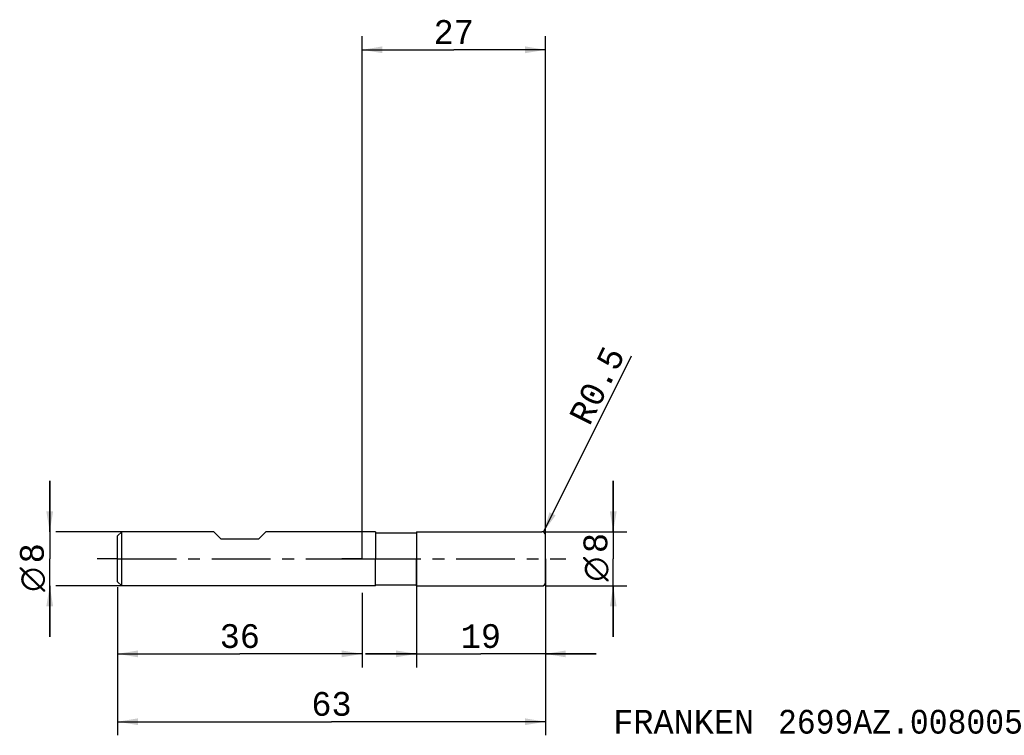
# Model space of a CAD drawing. Extents: x -50 to 95, y -26 to 79.
import ezdxf
from ezdxf.enums import TextEntityAlignment as Align

# ---------------------------------------------------------------- set-up
doc = ezdxf.new("R2010")
doc.units = 0
doc.header["$LTSCALE"] = 23.1
doc.linetypes.add('CENTER', pattern=[0.6, 0.375, -0.075, 0.075, -0.075])
doc.layers.get('0').update_dxf_attribs({"linetype": 'CONTINUOUS'})
for name, color, linetype in [('1', 4, 'CONTINUOUS'), ('2', 7, 'CONTINUOUS'), ('4', 2, 'CENTER'), ('SK1', 4, 'CONTINUOUS'), ('SK2', 7, 'CONTINUOUS'), ('SK4', 2, 'CENTER'), ('SK6', 5, 'CONTINUOUS')]:
    doc.layers.add(name, color=color, linetype=linetype)
doc.styles.add('TEXTSTYLE_1', font='gdt', dxfattribs={"width": 0.8})
doc.styles.add('TEXTSTYLE_2', font='monos.ttf')
doc.dimstyles.new('DIMSTYLE_1', dxfattribs={"dimtxt": 3.5, "dimasz": 3, "dimexe": 2, "dimexo": 0, "dimgap": 0.875, "dimtad": 1, "dimdec": 3, "dimtxsty": 'TEXTSTYLE_2', "dimblk": '_FILLED', "dimblk1": '_FILLED', "dimblk2": '_FILLED', "dimcen": 0.09, "dimclrt": 5, "dimazin": 2, "dimtfac": 1, "dimtdec": 3, "dimtofl": 0, "dimtmove": 0, "dimatfit": 3, "dimtolj": 1})
doc.dimstyles.new('DIMSTYLE_2', dxfattribs={"dimtxt": 3.5, "dimasz": 3, "dimexe": 2, "dimexo": 0, "dimgap": 0.875, "dimtad": 1, "dimdec": 3, "dimtxsty": 'TEXTSTYLE_2', "dimblk": '_FILLED', "dimblk1": '_FILLED', "dimblk2": '_FILLED', "dimcen": 0.09, "dimclrt": 5, "dimazin": 2, "dimtp": 0.2, "dimtm": 0.2, "dimtfac": 1, "dimtdec": 3, "dimtofl": 0, "dimtmove": 0, "dimatfit": 3, "dimtolj": 1})
doc.dimstyles.new('DIMSTYLE_3', dxfattribs={"dimtxt": 3.5, "dimasz": 3, "dimexe": 2, "dimexo": 0, "dimtad": 1, "dimdec": 3, "dimtxsty": 'TEXTSTYLE_2', "dimblk": '_FILLED', "dimblk1": '_FILLED', "dimblk2": '_FILLED', "dimcen": 0.09, "dimclrt": 5, "dimazin": 2, "dimtp": 0.1, "dimtm": 0.1, "dimtfac": 1, "dimtdec": 3, "dimtofl": 0, "dimtmove": 0, "dimatfit": 3, "dimtolj": 1})
doc.dimstyles.new('DIMSTYLE_4', dxfattribs={"dimtxt": 3.5, "dimasz": 3, "dimexe": 2, "dimexo": 0, "dimgap": 0.875, "dimtad": 1, "dimdec": 3, "dimtxsty": 'TEXTSTYLE_2', "dimblk": '_FILLED', "dimblk1": '_FILLED', "dimblk2": '_FILLED', "dimcen": 0.09, "dimclrt": 5, "dimazin": 2, "dimtp": 0.3, "dimtm": 0.3, "dimtfac": 1, "dimtdec": 3, "dimtofl": 0, "dimtmove": 0, "dimatfit": 3, "dimtolj": 1})

# ---------------------------------------------------------------- blocks, each defined once
blk = doc.blocks.new('_FILLED')
at = {"color": 0, "linetype": 'BYBLOCK'}
blk.add_solid([(0, 0), (-1, 0.167), (-1, -0.167)], dxfattribs=at)
blk = doc.blocks.new('*D0')
at = {"layer": '2', "color": 7, "linetype": 'CONTINUOUS'}
for p, q in [((8, 0), (8, -16)), ((27, 0), (27, -16)), ((8, -14), (0.5, -14)), ((0.5, -14), (17.5, -14)), ((34.5, -14), (17.5, -14)), ((27, -14), (34.5, -14))]:
    blk.add_line(p, q, dxfattribs=at)
at = {"layer": '2', "color": 7, "linetype": 'CONTINUOUS', "xscale": 3, "yscale": 3, "zscale": 3}
blk.add_blockref('_FILLED', (8, -14), dxfattribs=at)
at = {"layer": '2', "color": 7, "linetype": 'CONTINUOUS', "xscale": 3, "yscale": 3, "zscale": 3, "rotation": 180}
blk.add_blockref('_FILLED', (27, -14), dxfattribs=at)
at = {"layer": '2', "color": 7, "linetype": 'CONTINUOUS', "style": 'TEXTSTYLE_2'}
blk.add_text('19', height=3.5, dxfattribs=at).set_placement((17.5, -13.125), align=Align.CENTER)
blk = doc.blocks.new('*D1')
at = {"layer": '2', "color": 7, "linetype": 'CONTINUOUS'}
for p, q in [((37, 4), (37, 11.5)), ((37, 11.5), (37, 0)), ((27, 4), (39, 4)), ((37, -11.5), (37, 0)), ((27, -4), (39, -4)), ((37, -4), (37, -11.5))]:
    blk.add_line(p, q, dxfattribs=at)
at = {"layer": '2', "color": 7, "linetype": 'CONTINUOUS', "xscale": 3, "yscale": 3, "zscale": 3}
for p, rotation in [((37, 4), 270), ((37, -4), 90)]:
    blk.add_blockref('_FILLED', p, dxfattribs=dict(at, rotation=rotation))
at = {"layer": '2', "color": 7, "linetype": 'CONTINUOUS'}
for s, style, p in [('8', 'TEXTSTYLE_2', (36.12, 2.33)), ('n', 'TEXTSTYLE_1', (36.12, -1.52))]:
    blk.add_text(s, height=3.5, rotation=90, dxfattribs=dict(at, style=style)).set_placement(p, align=Align.CENTER)
blk = doc.blocks.new('*D2')
at = {"layer": '2', "color": 7, "linetype": 'CONTINUOUS'}
for p, q in [((0, 0), (0, 77)), ((27, 0), (27, 77)), ((0, 75), (13.5, 75)), ((27, 75), (13.5, 75))]:
    blk.add_line(p, q, dxfattribs=at)
at = {"layer": '2', "color": 7, "linetype": 'CONTINUOUS', "xscale": 3, "yscale": 3, "zscale": 3, "rotation": 180}
blk.add_blockref('_FILLED', (0, 75), dxfattribs=at)
at = {"layer": '2', "color": 7, "linetype": 'CONTINUOUS', "xscale": 3, "yscale": 3, "zscale": 3}
blk.add_blockref('_FILLED', (27, 75), dxfattribs=at)
at = {"layer": '2', "color": 7, "linetype": 'CONTINUOUS', "style": 'TEXTSTYLE_2'}
blk.add_text('27', height=3.5, dxfattribs=at).set_placement((13.5, 75.875), align=Align.CENTER)
blk = doc.blocks.new('*D3')
at = {"layer": '2', "color": 7, "linetype": 'CONTINUOUS'}
blk.add_line((26.72, 3.95), (39.69, 29.9), dxfattribs=at)
at = {"layer": '2', "color": 7, "linetype": 'CONTINUOUS', "xscale": 3, "yscale": 3, "zscale": 3, "rotation": 243.4574330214}
blk.add_blockref('_FILLED', (26.72, 3.95), dxfattribs=at)
at = {"layer": '2', "color": 7, "linetype": 'CONTINUOUS', "style": 'TEXTSTYLE_2'}
for s, p in [('0.5', (34.84, 22.15)), ('R', (33.49, 19.44))]:
    blk.add_text(s, height=3.5, rotation=63.4574, dxfattribs=at).set_placement(p)
blk = doc.blocks.new('*D4')
at = {"layer": 'SK2', "color": 7, "linetype": 'CONTINUOUS'}
for p, q in [((-36, -4.19), (-36, -26)), ((27, -4.19), (27, -26)), ((-36, -24), (-4.5, -24)), ((27, -24), (-4.5, -24))]:
    blk.add_line(p, q, dxfattribs=at)
at = {"layer": 'SK2', "color": 7, "linetype": 'CONTINUOUS', "xscale": 3, "yscale": 3, "zscale": 3, "rotation": 180}
blk.add_blockref('_FILLED', (-36, -24), dxfattribs=at)
at = {"layer": 'SK2', "color": 7, "linetype": 'CONTINUOUS', "xscale": 3, "yscale": 3, "zscale": 3}
blk.add_blockref('_FILLED', (27, -24), dxfattribs=at)
at = {"layer": 'SK2', "color": 7, "linetype": 'CONTINUOUS', "style": 'TEXTSTYLE_2'}
blk.add_text('63', height=3.5, dxfattribs=at).set_placement((-4.5, -23.12), align=Align.CENTER)
blk = doc.blocks.new('*D5')
at = {"layer": 'SK2', "color": 7, "linetype": 'CONTINUOUS'}
for p, q in [((-46, 4), (-46, 11.5)), ((-46, 11.5), (-46, 0)), ((-35.4, 4), (-45.12, 4)), ((-46, -11.5), (-46, 0)), ((-46, -4), (-46, -11.5)), ((-35.4, -4), (-45.12, -4))]:
    blk.add_line(p, q, dxfattribs=at)
at = {"layer": 'SK2', "color": 7, "linetype": 'CONTINUOUS', "xscale": 3, "yscale": 3, "zscale": 3}
for p, rotation in [((-46, 4), 270), ((-46, -4), 90)]:
    blk.add_blockref('_FILLED', p, dxfattribs=dict(at, rotation=rotation))
at = {"layer": 'SK2', "color": 7, "linetype": 'CONTINUOUS'}
for s, style, p in [('8', 'TEXTSTYLE_2', (-46.88, 0.82)), ('n', 'TEXTSTYLE_1', (-46.88, -3.03))]:
    blk.add_text(s, height=3.5, rotation=90, dxfattribs=dict(at, style=style)).set_placement(p, align=Align.CENTER)
blk = doc.blocks.new('*D6')
at = {"layer": 'SK2', "color": 7, "linetype": 'CONTINUOUS'}
for p, q in [((-36, -5), (-36, -16)), ((0, -5), (0, -16)), ((-36, -14), (-18, -14)), ((0, -14), (-18, -14))]:
    blk.add_line(p, q, dxfattribs=at)
at = {"layer": 'SK2', "color": 7, "linetype": 'CONTINUOUS', "xscale": 3, "yscale": 3, "zscale": 3, "rotation": 180}
blk.add_blockref('_FILLED', (-36, -14), dxfattribs=at)
at = {"layer": 'SK2', "color": 7, "linetype": 'CONTINUOUS', "xscale": 3, "yscale": 3, "zscale": 3}
blk.add_blockref('_FILLED', (0, -14), dxfattribs=at)
at = {"layer": 'SK2', "color": 7, "linetype": 'CONTINUOUS', "style": 'TEXTSTYLE_2'}
blk.add_text('36', height=3.5, dxfattribs=at).set_placement((-18, -13.125), align=Align.CENTER)

msp = doc.modelspace()

# ---------------------------------------------------------------- linework, layer by layer
at = {"layer": '1', "color": 4, "linetype": 'CONTINUOUS'}
for p, q in [((2, 4), (0, 4)), ((2, 4), (2, 3.85)), ((2, 3.85), (8, 3.85)), ((2, 3.85), (2, 0)), ((8, 4), (26.5, 4)), ((8, 4), (8, 3.85)), ((8, 3.85), (8, 0)), ((27, 3.4995), (27, 3.5)), ((27, 3.4995), (27, 3.5)), ((27, 0), (27, 3.4995)), ((27, 0), (27, 3.4995)), ((2, -3.85), (2, 0)), ((8, -3.85), (8, 0)), ((27, -3.5), (27, 0)), ((27, -3.5), (27, 0)), ((2, -4), (0, -4)), ((2, -3.85), (8, -3.85)), ((2, -4), (2, -3.85)), ((8, -4), (8, -3.85)), ((8, -4), (26.5, -4))]:
    msp.add_line(p, q, dxfattribs=at)
for centre, start, end in [((26.5, 3.5), 0, 90), ((26.5, -3.5), 270, 360)]:
    msp.add_arc(centre, 0.5, start, end, dxfattribs=at)
at = {"layer": '4', "color": 2, "linetype": 'CENTER'}
for q in [(-3, 0), (30, 0)]:
    msp.add_line((0, 0), q, dxfattribs=at)
at = {"layer": 'SK1', "color": 4, "linetype": 'CONTINUOUS'}
for p, q in [((-35.4, 4), (-36, 3.4)), ((-36, -3.4), (-36, 3.4)), ((-21.85, 4), (-35.4, 4)), ((-35.4, -4), (-35.4, 4)), ((-20.75, 2.9), (-21.85, 4)), ((-15.25, 2.9), (-14.15, 4)), ((0, 4), (-14.15, 4)), ((-15.25, 2.9), (-20.75, 2.9)), ((-35.4, -4), (-36, -3.4)), ((0, -4), (-35.4, -4))]:
    msp.add_line(p, q, dxfattribs=at)
at = {"layer": 'SK4', "color": 2, "linetype": 'CENTER'}
for q in [(-39, 0), (3, 0)]:
    msp.add_line((-36, 0), q, dxfattribs=at)

# ---------------------------------------------------------------- texts
at = {"layer": 'SK6', "color": 5, "linetype": 'CONTINUOUS', "style": 'TEXTSTYLE_2'}
for s, p in [('FRANKEN ', (37, -25.75)), ('2699AZ.008005', (61.2452, -25.75))]:
    msp.add_text(s, height=3.5, dxfattribs=at).set_placement(p)

# ---------------------------------------------------------------- dimensions: what is measured, and where the dimension line sits
at = {"layer": '2', "color": 2, "linetype": 'CONTINUOUS'}
for base, p1, dimstyle, picture, middle in [((27, 75), (0, 0), 'DIMSTYLE_2', '*D2', (13.485, 75)), ((27, -14), (8, 0), 'DIMSTYLE_1', '*D0', (17.6527, -14))]:
    dim = msp.add_linear_dim(base=base, p1=p1, p2=(27, 0), dimstyle=dimstyle, dxfattribs=at)
    dim.commit()
    dim.dimension.update_dxf_attribs({"geometry": picture, "text_midpoint": middle, "dimtype": 160})
dim = msp.add_radius_dim(center=(26.5, 3.5), mpoint=(26.7234, 3.9473), text='R<>', dimstyle='DIMSTYLE_3', override={"dimpost": '<>'}, dxfattribs=at)
dim.commit()
dim.dimension.update_dxf_attribs({"geometry": '*D3', "text_midpoint": (34.629, 25.6482), "dimtype": 164})
dim = msp.add_linear_dim(base=(37, -4), p1=(27, 4), p2=(27, -4), angle=270, text='%%c<>', dimstyle='DIMSTYLE_1', dxfattribs=at)
dim.commit()
dim.dimension.update_dxf_attribs({"geometry": '*D1', "text_midpoint": (37, 0), "dimtype": 160})
at = {"layer": 'SK2', "color": 2, "linetype": 'CONTINUOUS'}
dim = msp.add_linear_dim(base=(-46, -4), p1=(-35.4, 4), p2=(-35.4, -4), angle=270, text='%%c<> ', dimstyle='DIMSTYLE_2', dxfattribs=at)
dim.commit()
dim.dimension.update_dxf_attribs({"geometry": '*D5', "text_midpoint": (-46, -1.5153), "dimtype": 160})
for base, p1, p2, dimstyle, picture, middle in [((27, -24), (-36, -4.1887), (27, -4.1887), 'DIMSTYLE_1', '*D4', (-4.5284, -24)), ((0, -14), (-36, -5), (0, -5), 'DIMSTYLE_4', '*D6', (-18.0217, -14))]:
    dim = msp.add_linear_dim(base=base, p1=p1, p2=p2, dimstyle=dimstyle, dxfattribs=at)
    dim.commit()
    dim.dimension.update_dxf_attribs({"geometry": picture, "text_midpoint": middle, "dimtype": 160})

doc.saveas('drawing.dxf')
